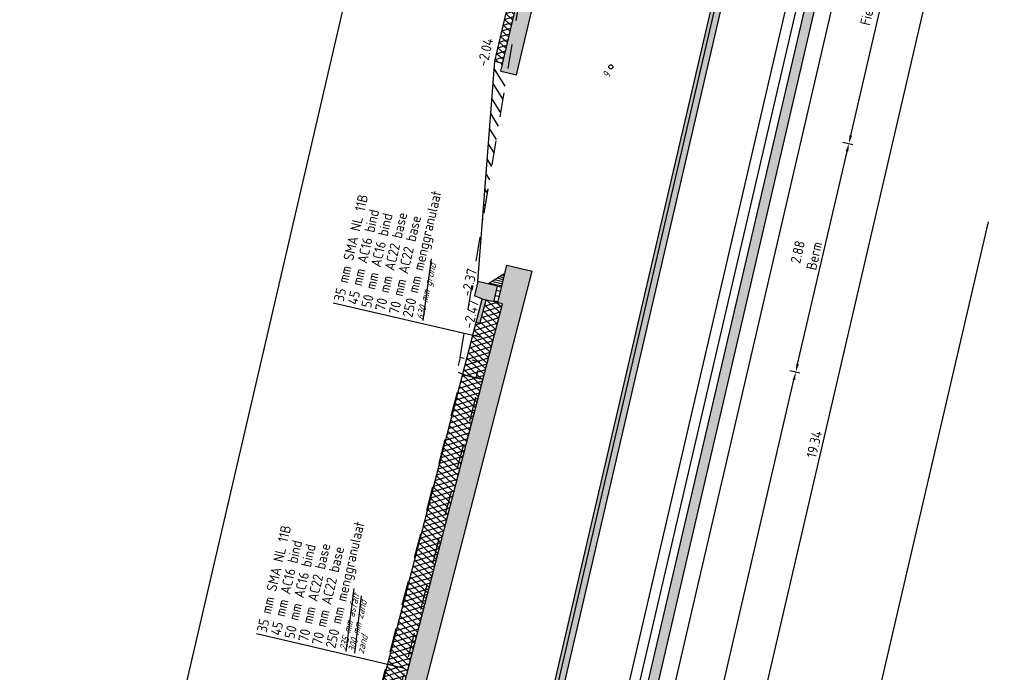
# Model space of a CAD drawing. Header units: metres. Extents: x 116958 to 118326, y 475500 to 477904.
# Tile 16 of 256: x 117769 to 117781, y 475631 to 475639. Entities that reach past the tile are written whole.
import ezdxf

# ---------------------------------------------------------------- set-up
doc = ezdxf.new("R2010")
doc.units = ezdxf.units.M
doc.header["$LTSCALE"] = 0.2
doc.linetypes.add('OPNEMEN', pattern=[3, 1.5, -1.5])
doc.layers.get('0').update_dxf_attribs({"color": 6})
for name, color, linetype in [('X-XX-DWP-ARCERING', 13, 'Continuous'), ('X-XX-DWP-ARCERING_GRIJS', 253, 'Continuous'), ('X-XX-DWP-ARCERING_LICHT_GRIJS', 254, 'Continuous'), ('X-XX-DWP-BEST_SITUATIE', 13, 'Continuous'), ('X-XX-DWP-ECOPASSAGE', 2, 'Continuous'), ('X-XX-DWP-MAATVOERING', 2, 'Continuous'), ('X-XX-DWP-NW_SITUATIE', 3, 'Continuous'), ('X-XX-DWP-TEKST25', 2, 'Continuous'), ('X-XX-DWP-VERW_SITUATIE', 240, 'OPNEMEN')]:
    doc.layers.add(name, color=color, linetype=linetype)
doc.styles.get("Standard").update_dxf_attribs({"font": 'isocp.shx'})
doc.dimstyles.new('dim-50', dxfattribs={"dimscale": 0.05, "dimtxt": 2.5, "dimasz": 2, "dimexe": 1, "dimexo": 1, "dimgap": 0.8, "dimtad": 1, "dimzin": 0, "dimdsep": 46, "dimtxsty": 'Standard', "dimcen": 0, "dimclrd": 1, "dimclre": 1, "dimclrt": 256, "dimazin": 0, "dimtfac": 1, "dimtmove": 1, "dimatfit": 3, "dimfxl": 1.5, "dimfxlon": 1, "dimtfill": 1, "dimtolj": 1, "dimtzin": 0, "dimlwd": -1, "dimlwe": -1, "dimarcsym": 0})

# ---------------------------------------------------------------- blocks, each defined once
blk = doc.blocks.new('180-200r')
for p, q in [((-200, 130), (-180, 250)), ((0, 250), (-180, 250)), ((0, 0), (0, 250)), ((-200, 0), (-200, 130)), ((-200, 0), (0, 0))]:
    blk.add_line(p, q)
blk = doc.blocks.new('*D361')
at = {"layer": 'Defpoints', "color": 0, "transparency": 16777216}
for p in [(117774.518, 475635.479), (117778.228, 475634.617), (117771.973, 475625.629)]:
    blk.add_point(p, dxfattribs=at)
at = {"layer": 'X-XX-DWP-MAATVOERING', "color": 1, "transparency": 16777216}
for p, q in [((117778.155, 475634.634), (117778.276, 475634.606)), ((117775.949, 475624.808), (117778.205, 475634.52)), ((117775.853, 475624.728), (117775.975, 475624.699))]:
    blk.add_line(p, q, dxfattribs=at)
for points in [[(117778.189, 475634.523), (117778.221, 475634.516), (117778.228, 475634.617)], [(117775.933, 475624.812), (117775.965, 475624.804), (117775.926, 475624.711)]]:
    blk.add_solid(points, dxfattribs=at)
at = {"layer": 'X-XX-DWP-MAATVOERING', "transparency": 16777216, "insert": (117776.858, 475629.715), "char_height": 0.125, "attachment_point": 5, "rotation": 76.9219, "bg_fill": 3, "box_fill_scale": 1.1, "bg_fill_color": 256, "bg_fill_true_color": 13158600, "bg_fill_transparency": 0}
blk.add_mtext('\\A1;10.17\\PRijbaan', dxfattribs=at)
blk = doc.blocks.new('*D362')
at = {"layer": 'Defpoints', "color": 0, "transparency": 16777216}
for p in [(117774.479, 475638.448), (117778.88, 475637.426), (117774.518, 475635.479)]:
    blk.add_point(p, dxfattribs=at)
at = {"layer": 'X-XX-DWP-MAATVOERING', "color": 1, "transparency": 16777216}
for p, q in [((117778.807, 475637.443), (117778.929, 475637.415)), ((117778.25, 475634.714), (117778.858, 475637.328)), ((117778.155, 475634.634), (117778.276, 475634.606))]:
    blk.add_line(p, q, dxfattribs=at)
for points in [[(117778.841, 475637.332), (117778.874, 475637.325), (117778.88, 475637.426)], [(117778.234, 475634.718), (117778.267, 475634.711), (117778.228, 475634.617)]]:
    blk.add_solid(points, dxfattribs=at)
at = {"layer": 'X-XX-DWP-MAATVOERING', "transparency": 16777216, "insert": (117778.353, 475636.068), "char_height": 0.125, "attachment_point": 5, "rotation": 76.9219, "bg_fill": 3, "box_fill_scale": 1.1, "bg_fill_color": 256, "bg_fill_true_color": 13158600, "bg_fill_transparency": 0}
blk.add_mtext('\\A1;2.88\\PBerm', dxfattribs=at)
blk = doc.blocks.new('*D366')
at = {"layer": 'Defpoints', "color": 0, "transparency": 16777216}
for p in [(117779.616, 475643.385), (117780.742, 475643.124), (117775.24, 475624.547)]:
    blk.add_point(p, dxfattribs=at)
at = {"layer": 'X-XX-DWP-MAATVOERING', "color": 1, "transparency": 16777216}
for p, q in [((117780.669, 475643.141), (117780.791, 475643.112)), ((117776.388, 475624.383), (117780.719, 475643.026)), ((117776.293, 475624.302), (117776.414, 475624.274))]:
    blk.add_line(p, q, dxfattribs=at)
for points in [[(117780.703, 475643.03), (117780.736, 475643.022), (117780.742, 475643.124)], [(117776.372, 475624.386), (117776.405, 475624.379), (117776.366, 475624.285)]]:
    blk.add_solid(points, dxfattribs=at)
at = {"layer": 'X-XX-DWP-MAATVOERING', "transparency": 16777216, "insert": (117778.454, 475633.728), "char_height": 0.125, "attachment_point": 5, "rotation": 76.9219, "bg_fill": 3, "box_fill_scale": 1.1, "bg_fill_color": 256, "bg_fill_true_color": 13158600, "bg_fill_transparency": 0}
blk.add_mtext('\\A1;19.34', dxfattribs=at)
blk = doc.blocks.new('*D370')
at = {"layer": 'Defpoints', "color": 0, "transparency": 16777216}
for p in [(117775.33, 475641.848), (117779.673, 475640.839), (117774.479, 475638.448)]:
    blk.add_point(p, dxfattribs=at)
at = {"layer": 'X-XX-DWP-MAATVOERING', "color": 1, "transparency": 16777216}
for p, q in [((117779.6, 475640.856), (117779.722, 475640.828)), ((117778.903, 475637.523), (117779.65, 475640.742)), ((117778.807, 475637.443), (117778.929, 475637.415))]:
    blk.add_line(p, q, dxfattribs=at)
for points in [[(117779.634, 475640.745), (117779.667, 475640.738), (117779.673, 475640.839)], [(117778.887, 475637.527), (117778.919, 475637.52), (117778.88, 475637.426)]]:
    blk.add_solid(points, dxfattribs=at)
at = {"layer": 'X-XX-DWP-MAATVOERING', "transparency": 16777216, "insert": (117779.06, 475639.183), "char_height": 0.125, "attachment_point": 5, "rotation": 76.9219, "bg_fill": 3, "box_fill_scale": 1.1, "bg_fill_color": 256, "bg_fill_true_color": 13158600, "bg_fill_transparency": 0}
blk.add_mtext('\\A1;3.50\\PFietspad', dxfattribs=at)

msp = doc.modelspace()

# ---------------------------------------------------------------- hatches: boundary and pattern name
at = {"layer": 'X-XX-DWP-ARCERING'}
h = msp.add_hatch(dxfattribs=at)
h.set_pattern_fill('SCHR-BETON', color=256, scale=0.05, angle=118.67)
h.set_pattern_definition([(245.5919, (117772.2456, 475625.24243), (-0.169856, -0.031763), [0.018, -0.198]), (190.5919, (117772.2456, 475625.24243), (0.0805973, -0.1649323), [0.0144, -0.1584]), (296.0429, (117772.23145, 475625.23978), (-0.0892599, -0.1966946), [0.0152977, -0.1682744]), (241.776, (117772.2585, 475625.1962), (-0.2573894, -0.030583), [0.027, -0.297]), (292.2275, (117772.23706, 475625.19365), (-0.1532264, -0.285478), [0.0229465, -0.252411]), (186.7759, (117772.2585, 475625.1962), (-0.1532263, -0.285478), [0.0216, -0.2376]), (216.5919, (117772.23217, 475625.2013), (-0.1639584, 0.0545673), [0.018, -0.198]), (161.5919, (117772.23217, 475625.2013), (-0.0094688, -0.1833274), [0.0144, -0.1584]), (267.0433, (117772.2185, 475625.20585), (-0.173427, -0.12876), [0.0152977, -0.1682744]), (233.09186, (117772.245606, 475625.24243), (0.01866332, -0.07773887), [0, -0.15648, 0, -0.1608, 0, -0.159]), (203.0919, (117772.24561, 475625.24243), (-0.0353706, -0.1081455), [0, -0.09168, 0, -0.15288, 0, -0.0606]), (163.09186, (117772.29716, 475625.256816), (-0.1248715, -0.02921762), [0, -0.06, 0, -0.1872, 0, -0.2484]), (153.0919, (117772.32027, 475625.26327), (-0.1283565, -0.0607612), [0, -0.078, 0, -0.12432, 0, -0.1764])])
h.paths.add_polyline_path([(117774.675, 475635.931), (117774.567, 475635.467), (117774.625, 475635.454), (117772.081, 475625.604), (117772.022, 475625.618), (117771.951, 475625.311), (117772.246, 475625.242), (117774.988, 475635.858)])
h = msp.add_hatch(dxfattribs=at)
h.set_pattern_fill('STELSPECIE', color=256, scale=0.02)
h.set_pattern_definition([(166.9218617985, (1.948125, -0.45256), (-0.0060339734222, -0.0259743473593), [])])
h.paths.add_polyline_path([(117774.442, 475635.702), (117774.563, 475635.673), (117774.612, 475635.662), (117774.652, 475635.833)])
h = msp.add_hatch(color=253, dxfattribs=at)
h.dxf.hatch_style = 1
h.paths.add_polyline_path([(117774.32, 475635.73), (117774.279, 475635.555), (117774.392, 475635.508), (117774.518, 475635.479), (117774.563, 475635.673)])
h = msp.add_hatch(dxfattribs=at)
h.set_pattern_fill('STELSPECIE', color=256, scale=0.05)
h.set_pattern_definition([(166.921861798, (1.948125, -0.45256), (-0.015084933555, -0.064935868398), [])])
h.paths.add_polyline_path([(117774.563, 475635.673), (117774.518, 475635.479), (117774.567, 475635.467), (117774.612, 475635.662)])
h = msp.add_hatch(color=253, dxfattribs=at)
h.dxf.hatch_style = 1
h.paths.add_polyline_path([(117774.392, 475635.508), (117774.372, 475635.513), (117774.298, 475635.225), (117774.346, 475635.212), (117774.421, 475635.501)])
at = {"layer": 'X-XX-DWP-ARCERING_GRIJS'}
h = msp.add_hatch(dxfattribs=at)
h.set_pattern_fill('ASFALT', color=256, scale=0.05)
h.set_pattern_definition([(136.921861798, (1.948125, -0.45256), (-0.042687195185, -0.045651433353), []), (196.921861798, (1.948125, -0.45256), (0.0181917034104, -0.0597939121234), [])])
h.paths.add_polyline_path([(117774.298, 475635.225), (117771.828, 475625.663), (117772.081, 475625.604), (117774.625, 475635.454), (117774.421, 475635.501), (117774.346, 475635.212)])
at = {"layer": 'X-XX-DWP-ARCERING_LICHT_GRIJS'}
h = msp.add_hatch(color=256, dxfattribs=at)
h.dxf.hatch_style = 1
h.paths.add_polyline_path([(117778.297, 475643.861), (117773.846, 475624.701), (117773.964, 475624.674), (117778.415, 475643.834)])
h = msp.add_hatch(color=256, dxfattribs=at)
h.dxf.hatch_style = 1
h.paths.add_polyline_path([(117779.389, 475643.607), (117774.938, 475624.448), (117775.056, 475624.42), (117779.507, 475643.58)])

# ---------------------------------------------------------------- linework, layer by layer
at = {"layer": 'Defpoints'}
for p, q in [((117764.442, 475603.684), (117775.621, 475651.803)), ((117772.545, 475601.802), (117780.596, 475636.463))]:
    msp.add_line(p, q, dxfattribs=at)
at = {"layer": 'X-XX-DWP-ECOPASSAGE'}
for p, q in [((117773.846, 475624.701), (117778.297, 475643.861)), ((117773.964, 475624.674), (117778.415, 475643.834)), ((117774.785, 475623.251), (117779.507, 475643.58)), ((117774.938, 475624.448), (117779.389, 475643.607))]:
    msp.add_line(p, q, dxfattribs=at)
at = {"layer": 'X-XX-DWP-NW_SITUATIE'}
for p, q in [((117774.32, 475635.73), (117774.528, 475638.437)), ((117774.567, 475635.467), (117774.675, 475635.931)), ((117774.675, 475635.931), (117774.988, 475635.858)), ((117772.246, 475625.242), (117774.988, 475635.858)), ((117774.442, 475635.702), (117774.652, 475635.833)), ((117774.563, 475635.673), (117774.612, 475635.662)), ((117771.828, 475625.663), (117774.372, 475635.513)), ((117772.081, 475625.604), (117774.625, 475635.454)), ((117774.346, 475635.212), (117774.421, 475635.501)), ((117774.625, 475635.454), (117774.372, 475635.513)), ((117774.346, 475635.212), (117774.298, 475635.225))]:
    msp.add_line(p, q, dxfattribs=at)
at = {"layer": 'X-XX-DWP-VERW_SITUATIE'}
for p, q in [((117774.103, 475634.795), (117775.065, 475640.577)), ((117773.241, 475631.173), (117774.126, 475634.584)), ((117774.126, 475634.584), (117774.355, 475634.531)), ((117772.357, 475627.768), (117773.241, 475631.173))]:
    msp.add_line(p, q, dxfattribs=at)

# ---------------------------------------------------------------- block references
at = {"layer": 'X-XX-DWP-NW_SITUATIE', "xscale": 0.001, "yscale": 0.001, "zscale": 0.001, "rotation": 76.9218617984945}
msp.add_blockref('180-200r', (117774.563, 475635.673), dxfattribs=at)
at = {"layer": 'X-XX-DWP-VERW_SITUATIE', "xscale": 0.001, "yscale": 0.001, "zscale": 0.001, "rotation": 76.9218617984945}
msp.add_blockref('180-200r', (117774.346, 475634.738), dxfattribs=at)

# ---------------------------------------------------------------- texts
at = {"layer": 'X-XX-DWP-TEKST25'}
for s, p in [('-2.37', (117774.236, 475635.536)), ('-2.47', (117774.259, 475635.142))]:
    msp.add_text(s, height=0.125, rotation=76.9219, dxfattribs=at).set_placement(p)

# ---------------------------------------------------------------- next in the draw order: dimensions: what is measured, and where the dimension line sits
at = {"layer": 'X-XX-DWP-MAATVOERING'}
dim = msp.add_linear_dim(base=(117778.228, 475634.617), p1=(117771.973, 475625.629), p2=(117774.518, 475635.479), angle=76.9219, text='<>\\PRijbaan', dimstyle='dim-50', dxfattribs=at)
dim.commit()
dim.dimension.update_dxf_attribs({"geometry": '*D361', "text_midpoint": (117776.858, 475629.715)})

# ---------------------------------------------------------------- next in the draw order: linework, layer by layer
at = {"layer": 'X-XX-DWP-TEKST25', "color": 1}
for p, q in [((117773.65, 475635.248), (117773.752, 475636.008)), ((117774.347, 475635.044), (117772.544, 475635.464)), ((117772.704, 475631.179), (117772.8, 475631.955)), ((117772.81, 475631.161), (117772.892, 475631.865)), ((117773.402, 475630.976), (117771.598, 475631.395))]:
    msp.add_line(p, q, dxfattribs=at)
at = {"layer": 'X-XX-DWP-VERW_SITUATIE'}
for p, q in [((117773.468, 475631.114), (117774.355, 475634.531)), ((117772.586, 475627.714), (117773.468, 475631.114))]:
    msp.add_line(p, q, dxfattribs=at)

# ---------------------------------------------------------------- next in the draw order: texts
at = {"layer": 'X-XX-DWP-TEKST25'}
for s, p in [('250 mm menggranulaat', (117773.514, 475635.279)), ('35 mm SMA NL 11B', (117772.67, 475635.475)), ('45 mm AC16 bind', (117772.839, 475635.436)), ('50 mm AC16 bind', (117773.007, 475635.397)), ('70 mm AC22 base', (117773.176, 475635.358)), ('70 mm AC22 base', (117773.345, 475635.318)), ('250 mm menggranulaat', (117772.568, 475631.211)), ('35 mm SMA NL 11B', (117771.724, 475631.407)), ('45 mm AC16 bind', (117771.893, 475631.368)), ('50 mm AC16 bind', (117772.062, 475631.328)), ('70 mm AC22 base', (117772.231, 475631.289)), ('70 mm AC22 base', (117772.4, 475631.25))]:
    msp.add_text(s, height=0.125, rotation=76.9156, dxfattribs=at).set_placement(p)
at = {"layer": 'X-XX-DWP-TEKST25', "color": 1, "oblique": 20}
for s, p in [('630 mm grond', (117773.65, 475635.248)), ('235 mm asfalt', (117772.704, 475631.179)), ('300 mm zand', (117772.81, 475631.161)), ('zand', (117772.917, 475631.144))]:
    msp.add_text(s, height=0.09, rotation=76.9156, dxfattribs=at).set_placement(p)

# ---------------------------------------------------------------- next in the draw order: dimensions: what is measured, and where the dimension line sits
at = {"layer": 'X-XX-DWP-MAATVOERING'}
dim = msp.add_linear_dim(base=(117778.88, 475637.426), p1=(117774.518, 475635.479), p2=(117774.479, 475638.448), angle=76.9219, text='<>\\PBerm', dimstyle='dim-50', dxfattribs=at)
dim.commit()
dim.dimension.update_dxf_attribs({"geometry": '*D362', "text_midpoint": (117778.353, 475636.068)})

# ---------------------------------------------------------------- next in the draw order: linework, layer by layer
at = {"layer": 'X-XX-DWP-NW_SITUATIE'}
msp.add_line((117774.528, 475638.437), (117774.625, 475638.414), dxfattribs=at)

# ---------------------------------------------------------------- next in the draw order: dimensions: what is measured, and where the dimension line sits
at = {"layer": 'X-XX-DWP-MAATVOERING'}
dim = msp.add_linear_dim(base=(117780.742, 475643.124), p1=(117775.24, 475624.547), p2=(117779.616, 475643.385), angle=76.9219, dimstyle='dim-50', dxfattribs=at)
dim.commit()
dim.dimension.update_dxf_attribs({"geometry": '*D366', "text_midpoint": (117778.454, 475633.728)})

# ---------------------------------------------------------------- next in the draw order: hatches: boundary and pattern name
at = {"layer": 'X-XX-DWP-ARCERING'}
h = msp.add_hatch(dxfattribs=at)
h.set_pattern_fill('SCHR-BETON', color=256, scale=0.05, angle=118.67)
h.set_pattern_definition([(245.5919, (117774.35789, 475636.1864), (-0.169856, -0.031763), [0.018, -0.198]), (190.592, (117774.35789, 475636.1864), (0.0805973, -0.1649323), [0.0144, -0.1584]), (296.043, (117774.34374, 475636.18376), (-0.08926, -0.1966946), [0.0152977, -0.1682744]), (241.776, (117774.3708, 475636.14017), (-0.2573894, -0.030583), [0.027, -0.297]), (292.2275, (117774.34934, 475636.13762), (-0.153226, -0.285478), [0.022946, -0.252411]), (186.776, (117774.3708, 475636.14017), (-0.153226, -0.285478), [0.0216, -0.2376]), (216.5919, (117774.34445, 475636.14528), (-0.1639584, 0.0545673), [0.018, -0.198]), (161.592, (117774.34445, 475636.14528), (-0.009469, -0.1833274), [0.0144, -0.1584]), (267.0433, (117774.33079, 475636.14983), (-0.173427, -0.12876), [0.0152977, -0.1682744]), (233.0919, (117774.35789, 475636.186405), (0.0186633, -0.0777389), [0, -0.15648, 0, -0.1608, 0, -0.159]), (203.0919, (117774.35789, 475636.186405), (-0.0353706, -0.1081455), [0, -0.09168, 0, -0.15288, 0, -0.0606]), (163.0919, (117774.40944, 475636.20079), (-0.1248715, -0.0292176), [0, -0.06, 0, -0.1872, 0, -0.2484]), (153.0919, (117774.43256, 475636.20724), (-0.1283565, -0.0607612), [0, -0.078, 0, -0.12432, 0, -0.1764])])
h.paths.add_polyline_path([(117775.428, 475641.825), (117775.574, 475641.792), (117775.67, 475642.206), (117775.837, 475642.168), (117775.741, 475641.753), (117775.592, 475641.662), (117774.797, 475638.272), (117774.602, 475638.317)])
at = {"layer": 'X-XX-DWP-ARCERING_GRIJS'}
h = msp.add_hatch(dxfattribs=at)
h.set_pattern_fill('ASFALT', color=256, scale=0.05)
h.set_pattern_definition([(136.921862, (117556.119373, 476752.95383), (-0.0426871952, -0.0456514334), []), (196.921862, (117556.119373, 476752.95383), (0.0181917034, -0.059793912), [])])
h.paths.add_polyline_path([(117775.33, 475641.848), (117774.528, 475638.437), (117774.625, 475638.414), (117775.428, 475641.825)])

# ---------------------------------------------------------------- next in the draw order: linework, layer by layer
at = {"layer": 'X-XX-DWP-BEST_SITUATIE'}
msp.add_circle((117775.955, 475638.369), 0.0251, dxfattribs=at)
at = {"layer": 'X-XX-DWP-NW_SITUATIE'}
for p, q in [((117774.528, 475638.437), (117775.33, 475641.848)), ((117774.797, 475638.272), (117775.592, 475641.662))]:
    msp.add_line(p, q, dxfattribs=at)

# ---------------------------------------------------------------- next in the draw order: texts
at = {"layer": 'X-XX-DWP-BEST_SITUATIE', "oblique": 20}
msp.add_text('9', height=0.09, rotation=76.9219, dxfattribs=at).set_placement((117775.942, 475638.225))

# ---------------------------------------------------------------- next in the draw order: dimensions: what is measured, and where the dimension line sits
at = {"layer": 'X-XX-DWP-MAATVOERING'}
dim = msp.add_linear_dim(base=(117779.673, 475640.839), p1=(117774.479, 475638.448), p2=(117775.33, 475641.848), angle=76.9219, text='<>\\PFietspad', dimstyle='dim-50', dxfattribs=at)
dim.commit()
dim.dimension.update_dxf_attribs({"geometry": '*D370', "text_midpoint": (117779.06, 475639.183)})

# ---------------------------------------------------------------- next in the draw order: hatches: boundary and pattern name
at = {"layer": 'X-XX-DWP-ARCERING'}
h = msp.add_hatch(dxfattribs=at)
h.set_pattern_fill('AANVULLEN', color=256, scale=0.05)
h.set_pattern_definition([(121.921861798, (1.94812, -0.45256), (-0.093364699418, -0.058163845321), [])])
h.paths.add_polyline_path([(117774.602, 475638.317), (117774.625, 475638.414), (117774.528, 475638.437), (117774.373, 475636.418), (117774.686, 475638.298)])

# ---------------------------------------------------------------- next in the draw order: linework, layer by layer
at = {"layer": 'Defpoints'}
for p, q in [((117768.775, 475602.667), (117779.955, 475650.796)), ((117769.603, 475602.475), (117780.783, 475650.603)), ((117780.145, 475645.449), (117770.911, 475605.697))]:
    msp.add_line(p, q, dxfattribs=at)
at = {"layer": 'X-XX-DWP-ECOPASSAGE'}
msp.add_line((117770.675, 475606.538), (117779.563, 475644.799), dxfattribs=at)
at = {"layer": 'X-XX-DWP-NW_SITUATIE'}
for q in [(117775.428, 475641.825), (117774.797, 475638.272)]:
    msp.add_line((117774.602, 475638.317), q, dxfattribs=at)

# ---------------------------------------------------------------- next in the draw order: texts
at = {"layer": 'X-XX-DWP-TEKST25'}
msp.add_text('-2.04', height=0.125, rotation=76.9219, dxfattribs=at).set_placement((117774.434, 475638.365))

doc.saveas('drawing.dxf')
